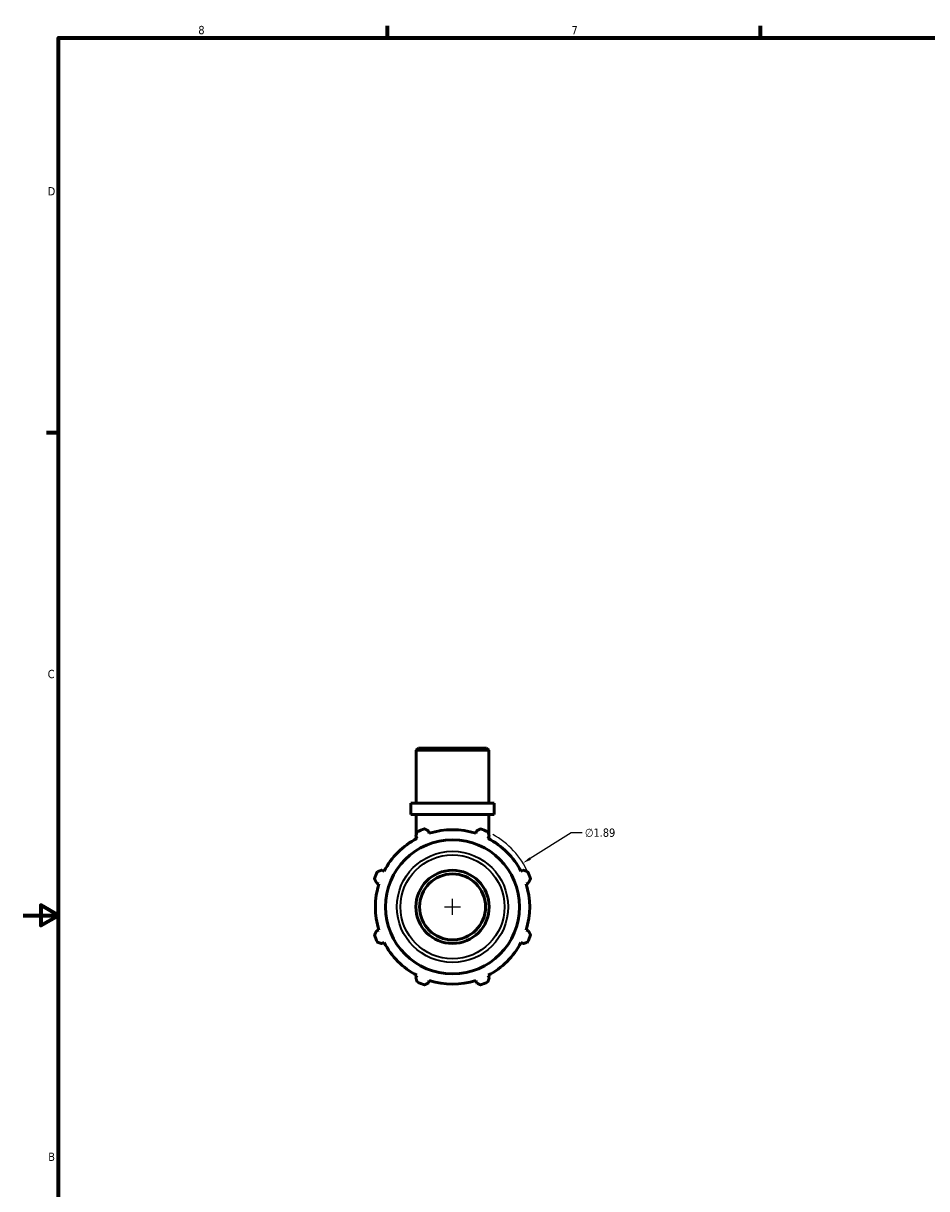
# Model space of a CAD drawing. Header units: inches. Extents: x 0.1 to 38.9, y -5.6 to 21.4.
# Tile 3 of 6: x 0.1 to 10.4, y 7.9 to 21.2. Entities that reach past the tile are written whole.
import ezdxf

# ---------------------------------------------------------------- set-up
doc = ezdxf.new("R2010")
doc.units = ezdxf.units.IN
doc.header["$MEASUREMENT"] = 0
for name, color, linetype, lineweight in [('Border (ANSI)', 7, 'Continuous', 70), ('Dimension (ANSI)', 7, 'Continuous', 25), ('Visible (ANSI)', 7, 'Continuous', 50), ('Visible Narrow (ANSI)', 7, 'Continuous', 35)]:
    doc.layers.add(name, color=color, linetype=linetype, lineweight=lineweight)
doc.styles.add('Note Text (ANSI)', font='tahoma.ttf')
doc.dimstyles.new('Default (ANSI)', dxfattribs={"dimtxt": 0.094488, "dimasz": 0.098425, "dimexe": 0.125, "dimexo": 0.0625, "dimgap": 0.031496, "dimtad": 0, "dimtih": 1, "dimtoh": 1, "dimrnd": 1e-08, "dimzin": 4, "dimdsep": 46, "dimtxsty": 'Note Text (ANSI)', "dimcen": 0.09, "dimdle": 0.393701, "dimclrd": 256, "dimclre": 256, "dimclrt": 5, "dimadec": 0, "dimazin": 1, "dimtfac": 1, "dimtofl": 0, "dimtmove": 0, "dimatfit": 3, "dimfxl": 1, "dimtolj": 1, "dimtzin": 4, "dimlwd": -1, "dimlwe": -1, "dimarcsym": 0})

# ---------------------------------------------------------------- blocks, each defined once
blk = doc.blocks.new('Borders Default Border')
at = {"layer": 'Border (ANSI)'}
for p, q in [((4.25, 21), (4.25, 21.134)), ((8.5, 21), (8.5, 21.134)), ((0.5, 16.5), (0.366, 16.5))]:
    blk.add_line(p, q, dxfattribs=at)
at = {"layer": 'Border (ANSI)', "flags": 128}
for points in [[(0.5, 1), (0.5, 21), (33.5, 21), (33.5, 1), (0.5, 1)], [(0.1, 11), (0.5, 11), (0.3, 11.115), (0.3, 10.885), (0.5, 11)]]:
    blk.add_lwpolyline(points, dxfattribs=at)
at = {"layer": 'Border (ANSI)', "color": 5, "true_color": 0x0000ff, "char_height": 0.0945, "attachment_point": 7, "style": 'Note Text (ANSI)'}
for s, insert in [('8', (2.094, 21.038)), ('7', (6.346, 21.04)), ('D', (0.378, 19.203)), ('C', (0.378, 13.701)), ('B', (0.384, 8.203))]:
    blk.add_mtext(s, dxfattribs=dict(at, insert=insert))
blk = doc.blocks.new('*D12')
at = {"layer": 'Defpoints', "color": 0, "transparency": 16777216}
for p in [(5.792, 11.596), (4.187, 10.597)]:
    blk.add_point(p, dxfattribs=at)
at = {"layer": 'Dimension (ANSI)', "transparency": 16777216}
for p, q in [((6.343, 11.939), (5.876, 11.648)), ((6.468, 11.939), (6.343, 11.939)), ((4.99, 11.007), (4.99, 11.187)), ((4.9, 11.097), (5.08, 11.097))]:
    blk.add_line(p, q, dxfattribs=at)
blk.add_arc((4.99, 11.097), 0.945, 24.323, 61.0026, dxfattribs=at)
blk.add_solid([(5.867, 11.662), (5.884, 11.634), (5.792, 11.596)], dxfattribs=at)
at = {"layer": 'Dimension (ANSI)', "color": 5, "transparency": 16777216, "insert": (6.499, 11.99), "char_height": 0.0945, "attachment_point": 1, "style": 'Note Text (ANSI)'}
blk.add_mtext('\\A1;∅1.89', dxfattribs=at)

msp = doc.modelspace()

# ---------------------------------------------------------------- linework, layer by layer
at = {"layer": 'Visible (ANSI)'}
for p, q in [((4.602, 12.907), (4.577, 12.882)), ((5.402, 12.882), (4.577, 12.882)), ((4.577, 12.277), (4.577, 12.882)), ((4.602, 12.907), (5.377, 12.907)), ((5.377, 12.907), (5.402, 12.882)), ((5.402, 12.277), (5.402, 12.882)), ((5.464, 12.277), (4.515, 12.277)), ((4.515, 12.151), (4.515, 12.277)), ((5.464, 12.151), (5.464, 12.277)), ((5.464, 12.151), (4.515, 12.151)), ((4.577, 11.921), (4.577, 12.151)), ((5.402, 11.921), (5.402, 12.151)), ((4.725, 11.935), (4.717, 11.962)), ((5.263, 11.962), (5.254, 11.935)), ((4.571, 11.901), (4.584, 11.876)), ((4.577, 11.873), (4.577, 11.889)), ((5.396, 11.876), (5.409, 11.901)), ((5.402, 11.873), (5.402, 11.889)), ((4.21, 11.502), (4.185, 11.516)), ((5.794, 11.516), (5.769, 11.502)), ((4.125, 11.369), (4.152, 11.361)), ((5.828, 11.361), (5.855, 11.369)), ((4.152, 10.832), (4.125, 10.824)), ((5.855, 10.824), (5.828, 10.832)), ((4.185, 10.678), (4.21, 10.691)), ((5.769, 10.691), (5.794, 10.678)), ((4.584, 10.317), (4.571, 10.292)), ((4.717, 10.231), (4.725, 10.258)), ((5.254, 10.258), (5.263, 10.231)), ((5.409, 10.292), (5.396, 10.317))]:
    msp.add_line(p, q, dxfattribs=at)
for radius in [0.764, 0.417, 0.376]:
    msp.add_circle((4.99, 11.097), radius, dxfattribs=at)
for radius, start, end in [(0.945, 109.792, 115.208), (0.879, 72.5, 107.5), (0.945, 64.792, 70.208), (0.879, 117.5, 152.5), (0.879, 27.5, 62.5), (0.945, 154.792, 160.208), (0.945, 19.792, 25.208), (0.879, 162.5, 197.5), (0.879, 342.5, 17.5), (0.945, 199.792, 205.208), (0.945, 334.792, 340.208), (0.879, 207.5, 242.5), (0.879, 297.5, 332.5), (0.945, 244.792, 250.208), (0.879, 252.5, 287.5), (0.945, 289.792, 295.208)]:
    msp.add_arc((4.99, 11.097), radius, start, end, dxfattribs=at)
for points, weights in [([(4.571, 11.901), (4.579, 11.926), (4.587, 11.952)], [1.00394456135, 1.0023795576, 1]), ([(4.67, 11.986), (4.694, 11.974), (4.717, 11.962)], [1, 1.0023795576, 1.00394456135]), ([(5.263, 11.962), (5.286, 11.974), (5.31, 11.986)], [1.00394456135, 1.0023795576, 1]), ([(5.392, 11.952), (5.401, 11.926), (5.409, 11.901)], [1, 1.0023795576, 1.00394456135]), ([(4.135, 11.499), (4.16, 11.507), (4.185, 11.516)], [1, 1.0023795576, 1.00394456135]), ([(5.794, 11.516), (5.819, 11.507), (5.845, 11.499)], [1.00394456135, 1.0023795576, 1]), ([(4.125, 11.369), (4.113, 11.393), (4.101, 11.417)], [1.00394456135, 1.0023795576, 1]), ([(5.879, 11.417), (5.867, 11.393), (5.855, 11.369)], [1, 1.0023795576, 1.00394456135]), ([(4.101, 10.777), (4.113, 10.801), (4.125, 10.824)], [1, 1.0023795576, 1.00394456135]), ([(5.855, 10.824), (5.867, 10.801), (5.879, 10.777)], [1.00394456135, 1.0023795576, 1]), ([(4.185, 10.678), (4.16, 10.686), (4.135, 10.694)], [1.00394456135, 1.0023795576, 1]), ([(5.845, 10.694), (5.819, 10.686), (5.794, 10.678)], [1, 1.0023795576, 1.00394456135]), ([(4.587, 10.242), (4.579, 10.267), (4.571, 10.292)], [1, 1.0023795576, 1.00394456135]), ([(4.717, 10.231), (4.694, 10.22), (4.67, 10.207)], [1.00394456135, 1.0023795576, 1]), ([(5.31, 10.207), (5.286, 10.22), (5.263, 10.231)], [1, 1.0023795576, 1.00394456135]), ([(5.409, 10.292), (5.401, 10.267), (5.392, 10.242)], [1.00394456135, 1.0023795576, 1])]:
    msp.add_rational_spline(points, weights, degree=2, dxfattribs=at)
at = {"layer": 'Visible Narrow (ANSI)'}
for radius in [0.633, 0.592]:
    msp.add_circle((4.99, 11.097), radius, dxfattribs=at)

# ---------------------------------------------------------------- block references
msp.add_blockref('Borders Default Border', (0, 0))

# ---------------------------------------------------------------- dimensions: what is measured, and where the dimension line sits
at = {"layer": 'Dimension (ANSI)'}
dim = msp.add_diameter_dim_2p(p1=(4.187, 10.597), p2=(5.792, 11.596), dimstyle='Default (ANSI)', override={"dimgap": 0.031496, "dimdec": 2, "dimlfac": 1, "dimtol": 0, "dimlim": 0, "dimtp": 0, "dimtm": 0, "dimtdec": 2}, dxfattribs=at)
dim.commit()
dim.dimension.update_dxf_attribs({"geometry": '*D12', "text_midpoint": (6.671, 11.939), "dimtype": 163})

doc.saveas('drawing.dxf')
